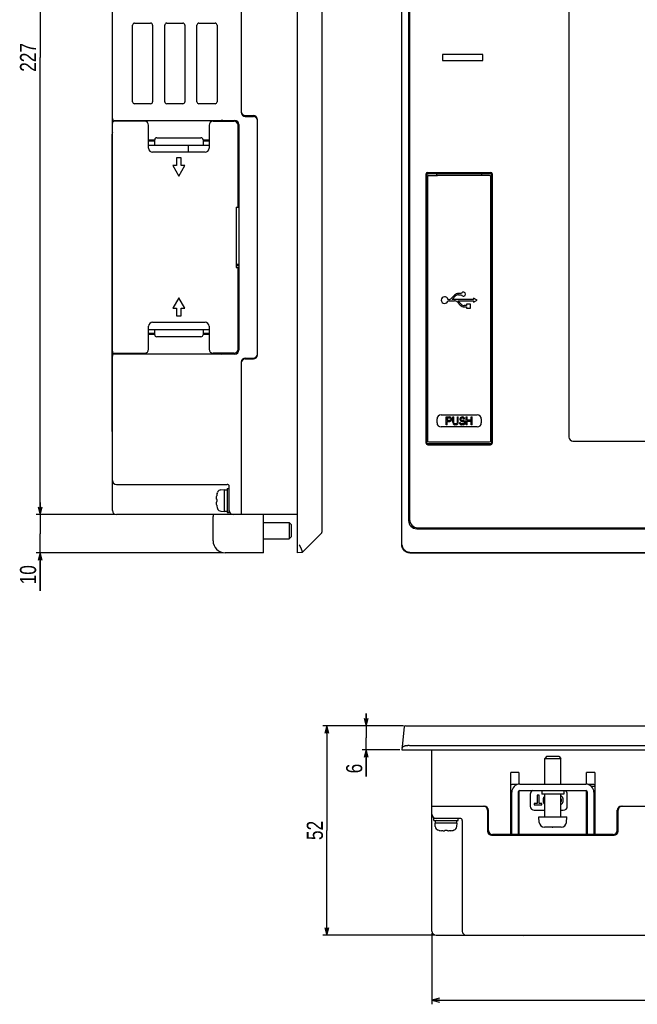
# Model space of a CAD drawing. Extents: x 8 to 833, y 0 to 484.
# Tile 1 of 22: x 13 to 166, y 0 to 244. Entities that reach past the tile are written whole.
import ezdxf
from ezdxf.enums import TextEntityAlignment as Align

# ---------------------------------------------------------------- set-up
doc = ezdxf.new("R2010")
doc.units = 0
doc.header["$LTSCALE"] = 46.255
doc.layers.get('0').update_dxf_attribs({"linetype": 'CONTINUOUS'})
doc.layers.add('AXIS', color=7, linetype='CONTINUOUS')
doc.layers.add('DIM', color=7, linetype='CONTINUOUS')
doc.styles.get("Standard").update_dxf_attribs({"font": 'txt', "width": 0.8})
doc.dimstyles.get("Standard").update_dxf_attribs({"dimtxt": 2.5, "dimasz": 2.5, "dimexe": 1.25, "dimexo": 0.625, "dimtad": 1, "dimcen": 2.5, "dimazin": 3, "dimtfac": 1, "dimtmove": 0, "dimatfit": 3})

# ---------------------------------------------------------------- blocks, each defined once
blk = doc.blocks.new('_OPEN')
at = {"color": 0, "linetype": 'BYBLOCK'}
for p, q in [((0, 0), (-1, 0.26)), ((-1, -0.26), (0, 0)), ((-1, 0), (0, 0))]:
    blk.add_line(p, q, dxfattribs=at)
blk = doc.blocks.new('*D3')
at = {"layer": 'DIM', "color": 2, "linetype": 'CONTINUOUS'}
for p, q in [((36.45, 348.57), (17, 348.57)), ((18, 348.57), (18, 235.07)), ((18, 121.57), (18, 235.07)), ((36.45, 121.57), (17, 121.57))]:
    blk.add_line(p, q, dxfattribs=at)
at = {"layer": 'DIM', "color": 2, "linetype": 'CONTINUOUS', "xscale": 1.9, "yscale": 1.9, "zscale": 1.9}
for p, rotation in [((18, 348.57), 90), ((18, 121.57), 270)]:
    blk.add_blockref('_OPEN', p, dxfattribs=dict(at, rotation=rotation))
at = {"layer": 'DIM', "color": 2, "linetype": 'CONTINUOUS', "width": 0.8}
blk.add_text('227', height=4, rotation=90, dxfattribs=at).set_placement((17, 235.07), align=Align.CENTER)
blk = doc.blocks.new('*D4')
at = {"layer": 'DIM', "color": 2, "linetype": 'CONTINUOUS'}
for p, q in [((18, 121.57), (18, 124.57)), ((18, 124.57), (18, 116.82)), ((36.45, 121.57), (17, 121.57)), ((18, 102.62), (18, 116.82)), ((63.45, 112.07), (17, 112.07)), ((18, 112.07), (18, 102.62))]:
    blk.add_line(p, q, dxfattribs=at)
at = {"layer": 'DIM', "color": 2, "linetype": 'CONTINUOUS', "xscale": 1.9, "yscale": 1.9, "zscale": 1.9}
for p, rotation in [((18, 121.57), 270), ((18, 112.07), 90)]:
    blk.add_blockref('_OPEN', p, dxfattribs=dict(at, rotation=rotation))
at = {"layer": 'DIM', "color": 2, "linetype": 'CONTINUOUS', "width": 0.8}
blk.add_text('10', height=4, rotation=90, dxfattribs=at).set_placement((17, 109.02), align=Align.RIGHT)
blk = doc.blocks.new('*D7')
at = {"layer": 'DIM', "color": 2, "linetype": 'CONTINUOUS'}
for p, q in [((98.98, 69.16), (98.98, 72.16)), ((98.98, 72.16), (98.98, 66.16)), ((108.2, 69.16), (97.98, 69.16)), ((98.98, 56.52), (98.98, 66.16)), ((107.3, 63.16), (97.98, 63.16)), ((98.98, 63.16), (98.98, 56.52))]:
    blk.add_line(p, q, dxfattribs=at)
at = {"layer": 'DIM', "color": 2, "linetype": 'CONTINUOUS', "xscale": 1.9, "yscale": 1.9, "zscale": 1.9}
for p, rotation in [((98.98, 69.16), 270), ((98.98, 63.16), 90)]:
    blk.add_blockref('_OPEN', p, dxfattribs=dict(at, rotation=rotation))
at = {"layer": 'DIM', "color": 2, "linetype": 'CONTINUOUS', "width": 0.8}
blk.add_text('6', height=4, rotation=90, dxfattribs=at).set_placement((97.98, 59.72), align=Align.RIGHT)
blk = doc.blocks.new('*D8')
at = {"layer": 'DIM', "color": 2, "linetype": 'CONTINUOUS'}
for p, q in [((108.2, 69.16), (88.22, 69.16)), ((89.22, 69.16), (89.22, 43.16)), ((89.22, 17.16), (89.22, 43.16)), ((115.8, 17.16), (88.22, 17.16))]:
    blk.add_line(p, q, dxfattribs=at)
at = {"layer": 'DIM', "color": 2, "linetype": 'CONTINUOUS', "xscale": 1.9, "yscale": 1.9, "zscale": 1.9}
for p, rotation in [((89.22, 69.16), 90), ((89.22, 17.16), 270)]:
    blk.add_blockref('_OPEN', p, dxfattribs=dict(at, rotation=rotation))
at = {"layer": 'DIM', "color": 2, "linetype": 'CONTINUOUS', "width": 0.8}
blk.add_text('52', height=4, rotation=90, dxfattribs=at).set_placement((88.22, 43.16), align=Align.CENTER)
blk = doc.blocks.new('*D9')
at = {"layer": 'DIM', "color": 2, "linetype": 'CONTINUOUS'}
for p, q in [((115.3, 17.66), (115.3, 2)), ((416.3, 17.66), (416.3, 2)), ((115.3, 2), (115.3, 0)), ((115.3, 1), (265.8, 1)), ((416.3, 1), (265.8, 1)), ((416.3, 2), (416.3, 0))]:
    blk.add_line(p, q, dxfattribs=at)
at = {"layer": 'DIM', "color": 2, "linetype": 'CONTINUOUS', "xscale": 1.9, "yscale": 1.9, "zscale": 1.9, "rotation": 180}
blk.add_blockref('_OPEN', (115.3, 1), dxfattribs=at)
at = {"layer": 'DIM', "color": 2, "linetype": 'CONTINUOUS', "xscale": 1.9, "yscale": 1.9, "zscale": 1.9}
blk.add_blockref('_OPEN', (416.3, 1), dxfattribs=at)
at = {"layer": 'DIM', "color": 2, "linetype": 'CONTINUOUS', "width": 0.8}
blk.add_text('301', height=4, dxfattribs=at).set_placement((265.8, 2), align=Align.CENTER)

msp = doc.modelspace()

# ---------------------------------------------------------------- linework, layer by layer
at = {"color": 7, "linetype": 'CONTINUOUS'}
for p, q in [((81.948, 112.071), (81.948, 358.071)), ((107.801, 114.061), (107.801, 356.082)), ((87.948, 352.947), (87.948, 117.196)), ((109.501, 350.071), (109.501, 120.071)), ((109.751, 349.821), (109.751, 120.321)), ((35.948, 122.571), (35.948, 347.571)), ((67.948, 348.571), (67.948, 221.421)), ((40.948, 224.071), (40.948, 243.071)), ((41.448, 243.571), (45.448, 243.571)), ((45.948, 243.071), (45.948, 224.071)), ((48.948, 224.071), (48.948, 243.071)), ((49.448, 243.571), (53.448, 243.571)), ((53.948, 243.071), (53.948, 224.071)), ((56.948, 224.071), (56.948, 243.071)), ((57.448, 243.571), (61.448, 243.571)), ((61.948, 243.071), (61.948, 224.071)), ((45.448, 223.571), (41.448, 223.571)), ((53.448, 223.571), (49.448, 223.571)), ((61.448, 223.571), (57.448, 223.571)), ((68.948, 220.621), (70.948, 220.621)), ((68.948, 220.421), (70.948, 220.421)), ((70.448, 220.621), (70.448, 220.421)), ((36.448, 219.421), (66.348, 219.421)), ((43.948, 219.221), (36.448, 219.221)), ((38.148, 219.421), (38.148, 219.221)), ((44.948, 212.521), (44.948, 218.221)), ((59.948, 218.221), (59.948, 212.521)), ((60.948, 219.221), (66.148, 219.221)), ((67.148, 197.921), (67.148, 218.221)), ((67.348, 218.421), (67.348, 162.421)), ((71.948, 161.221), (71.948, 219.621)), ((35.898, 142.171), (35.898, 215.971)), ((46.948, 215.121), (57.948, 215.121)), ((46.448, 214.521), (44.948, 214.521)), ((44.948, 214.321), (46.448, 214.321)), ((44.948, 213.321), (59.948, 213.321)), ((46.448, 213.321), (46.448, 214.621)), ((54.848, 211.521), (54.848, 213.321)), ((58.448, 214.621), (58.448, 213.321)), ((59.948, 214.521), (58.448, 214.521)), ((58.448, 214.321), (59.948, 214.321)), ((58.948, 211.521), (45.948, 211.521)), ((50.948, 208.219), (52.448, 205.621)), ((51.847, 208.219), (50.948, 208.219)), ((51.847, 210.121), (51.847, 208.219)), ((53.048, 210.121), (51.847, 210.121)), ((52.448, 205.621), (53.948, 208.219)), ((53.048, 208.219), (53.048, 210.121)), ((53.948, 208.219), (53.048, 208.219)), ((113.801, 206.071), (113.801, 139.371)), ((114.001, 139.421), (114.001, 205.921)), ((114.201, 205.421), (114.201, 139.921)), ((114.251, 206.521), (129.851, 206.521)), ((114.301, 206.221), (129.801, 206.221)), ((114.501, 205.721), (116.701, 205.721)), ((116.401, 206.221), (116.401, 205.721)), ((129.601, 205.721), (127.401, 205.721)), ((127.701, 205.721), (127.701, 206.221)), ((129.901, 139.921), (129.901, 205.421)), ((130.101, 205.921), (130.101, 139.421)), ((130.301, 139.371), (130.301, 206.071)), ((67.148, 202.621), (67.348, 202.621)), ((67.148, 202.121), (67.348, 202.121)), ((67.348, 199.421), (67.148, 199.421)), ((67.148, 199.121), (67.348, 199.121)), ((66.648, 197.921), (66.648, 182.921)), ((66.648, 197.921), (67.148, 197.921)), ((66.648, 183.421), (67.348, 183.421)), ((66.948, 183.721), (67.348, 183.721)), ((66.648, 182.921), (67.148, 182.921)), ((67.148, 162.621), (67.148, 182.921)), ((67.148, 182.421), (67.348, 182.421)), ((67.148, 180.721), (67.348, 180.721)), ((67.148, 180.221), (67.348, 180.221)), ((120.906, 176.071), (120.176, 175.299)), ((122.647, 176.486), (121.872, 176.486)), ((121.872, 176.156), (122.647, 176.156)), ((52.449, 175.421), (50.948, 172.823)), ((53.948, 172.823), (52.449, 175.421)), ((119.449, 174.986), (119.274, 174.986)), ((119.274, 174.656), (120.869, 174.656)), ((120.334, 174.986), (121.146, 175.844)), ((121.596, 174.344), (122.326, 173.572)), ((122.566, 173.799), (121.754, 174.656)), ((50.948, 172.823), (51.849, 172.823)), ((51.849, 172.823), (51.849, 170.921)), ((53.049, 170.921), (53.049, 172.823)), ((53.049, 172.823), (53.948, 172.823)), ((123.871, 173.486), (123.292, 173.486)), ((123.292, 173.156), (123.871, 173.156)), ((45.948, 169.321), (58.948, 169.321)), ((51.849, 170.921), (53.049, 170.921)), ((44.948, 162.621), (44.948, 168.321)), ((44.948, 167.521), (59.948, 167.521)), ((46.448, 166.521), (44.948, 166.521)), ((44.948, 166.321), (46.448, 166.321)), ((46.448, 166.221), (46.448, 167.521)), ((58.448, 167.521), (58.448, 166.221)), ((59.948, 166.521), (58.448, 166.521)), ((58.448, 166.321), (59.948, 166.321)), ((59.948, 168.321), (59.948, 162.621)), ((57.948, 165.721), (46.948, 165.721)), ((36.448, 161.621), (43.948, 161.621)), ((66.348, 161.421), (36.448, 161.421)), ((38.148, 161.621), (38.148, 161.421)), ((66.148, 161.621), (60.948, 161.621)), ((67.948, 159.421), (67.948, 121.571)), ((68.948, 160.421), (70.948, 160.421)), ((68.948, 160.221), (70.948, 160.221)), ((70.448, 160.421), (70.448, 160.221)), ((114.001, 149.971), (114.201, 149.971)), ((129.901, 149.971), (130.101, 149.971)), ((116.551, 144.321), (116.551, 145.321)), ((117.551, 146.321), (126.551, 146.321)), ((118.82, 143.821), (118.82, 145.821)), ((118.82, 145.821), (119.711, 145.821)), ((119.043, 145.609), (119.043, 144.97)), ((119.043, 145.609), (119.748, 145.609)), ((119.748, 144.97), (119.043, 144.97)), ((119.043, 143.821), (119.043, 144.715)), ((119.043, 144.715), (119.711, 144.715)), ((119.897, 145.779), (119.711, 145.821)), ((119.711, 144.715), (119.897, 144.758)), ((119.748, 145.609), (119.86, 145.566)), ((119.86, 145.013), (119.748, 144.97)), ((119.86, 145.566), (119.934, 145.481)), ((119.934, 145.098), (119.86, 145.013)), ((120.045, 145.651), (119.897, 145.779)), ((119.897, 144.758), (120.045, 144.885)), ((119.934, 145.481), (119.971, 145.353)), ((119.971, 145.226), (119.934, 145.098)), ((119.971, 145.353), (119.971, 145.226)), ((120.045, 145.651), (120.157, 145.481)), ((120.045, 144.885), (120.157, 145.056)), ((120.194, 145.353), (120.157, 145.481)), ((120.157, 145.056), (120.194, 145.183)), ((120.194, 145.183), (120.194, 145.353)), ((120.491, 144.502), (120.491, 145.821)), ((120.491, 145.821), (120.714, 145.821)), ((120.491, 144.502), (120.528, 144.29)), ((120.528, 144.29), (120.602, 144.119)), ((120.714, 144.502), (120.714, 145.821)), ((120.751, 144.332), (120.714, 144.502)), ((120.825, 144.204), (120.751, 144.332)), ((121.568, 144.332), (121.494, 144.204)), ((121.605, 144.502), (121.568, 144.332)), ((121.605, 144.502), (121.605, 145.821)), ((121.605, 145.821), (121.828, 145.821)), ((121.716, 144.119), (121.791, 144.29)), ((121.791, 144.29), (121.828, 144.502)), ((121.828, 144.502), (121.828, 145.821)), ((122.125, 144.375), (122.162, 144.204)), ((122.348, 144.375), (122.125, 144.375)), ((122.274, 145.524), (122.236, 145.353)), ((122.236, 145.353), (122.236, 145.183)), ((122.236, 145.183), (122.274, 145.013)), ((122.422, 145.694), (122.274, 145.524)), ((122.274, 145.013), (122.422, 144.843)), ((122.385, 144.247), (122.348, 144.375)), ((122.496, 144.119), (122.385, 144.247)), ((122.422, 145.694), (122.571, 145.779)), ((122.422, 144.843), (122.571, 144.758)), ((122.459, 145.311), (122.496, 145.438)), ((122.459, 145.226), (122.459, 145.311)), ((122.496, 145.098), (122.459, 145.226)), ((122.496, 145.438), (122.608, 145.524)), ((122.608, 145.013), (122.496, 145.098)), ((122.571, 145.779), (122.719, 145.821)), ((122.571, 144.758), (122.719, 144.715)), ((122.608, 145.524), (122.719, 145.566)), ((122.719, 144.97), (122.608, 145.013)), ((122.719, 145.821), (122.905, 145.821)), ((122.719, 145.566), (122.942, 145.566)), ((122.942, 144.97), (122.719, 144.97)), ((122.719, 144.715), (122.942, 144.715)), ((123.09, 145.779), (122.905, 145.821)), ((122.942, 145.566), (123.053, 145.524)), ((123.128, 144.928), (122.942, 144.97)), ((122.942, 144.715), (123.09, 144.673)), ((123.053, 145.524), (123.128, 145.438)), ((123.239, 145.651), (123.09, 145.779)), ((123.09, 144.673), (123.202, 144.587)), ((123.128, 145.438), (123.165, 145.353)), ((123.276, 144.843), (123.128, 144.928)), ((123.165, 145.353), (123.388, 145.353)), ((123.202, 144.587), (123.276, 144.46)), ((123.276, 144.332), (123.202, 144.204)), ((123.35, 145.481), (123.239, 145.651)), ((123.425, 144.673), (123.276, 144.843)), ((123.276, 144.46), (123.276, 144.332)), ((123.388, 145.353), (123.35, 145.481)), ((123.499, 144.502), (123.425, 144.673)), ((123.425, 144.119), (123.499, 144.29)), ((123.499, 144.29), (123.499, 144.502)), ((123.796, 143.821), (123.796, 145.821)), ((123.796, 145.821), (124.019, 145.821)), ((124.019, 145.013), (124.019, 145.821)), ((125.059, 145.013), (124.019, 145.013)), ((124.019, 143.821), (124.019, 144.758)), ((124.019, 144.758), (125.059, 144.758)), ((125.059, 145.013), (125.059, 145.821)), ((125.059, 145.821), (125.281, 145.821)), ((125.059, 143.821), (125.059, 144.758)), ((125.281, 143.821), (125.281, 145.821)), ((127.551, 145.321), (127.551, 144.321)), ((126.551, 143.321), (117.551, 143.321)), ((119.043, 143.821), (118.82, 143.821)), ((120.751, 143.949), (120.602, 144.119)), ((120.751, 143.949), (120.9, 143.864)), ((120.937, 144.119), (120.825, 144.204)), ((120.9, 143.864), (121.085, 143.821)), ((121.085, 144.077), (120.937, 144.119)), ((121.234, 144.077), (121.085, 144.077)), ((121.234, 143.821), (121.085, 143.821)), ((121.382, 144.119), (121.234, 144.077)), ((121.419, 143.864), (121.234, 143.821)), ((121.494, 144.204), (121.382, 144.119)), ((121.419, 143.864), (121.568, 143.949)), ((121.568, 143.949), (121.716, 144.119)), ((122.274, 143.992), (122.162, 144.204)), ((122.274, 143.992), (122.459, 143.864)), ((122.459, 143.864), (122.645, 143.821)), ((122.645, 144.077), (122.496, 144.119)), ((122.942, 144.077), (122.645, 144.077)), ((122.942, 143.821), (122.645, 143.821)), ((123.09, 144.119), (122.942, 144.077)), ((123.128, 143.864), (122.942, 143.821)), ((123.202, 144.204), (123.09, 144.119)), ((123.128, 143.864), (123.276, 143.949)), ((123.276, 143.949), (123.425, 144.119)), ((124.019, 143.821), (123.796, 143.821)), ((125.281, 143.821), (125.059, 143.821)), ((114.501, 139.621), (129.601, 139.621)), ((114.251, 138.921), (129.851, 138.921)), ((129.801, 139.121), (114.301, 139.121)), ((36.948, 129.071), (64.448, 129.071)), ((62.901, 127.747), (63.748, 127.821)), ((63.748, 122.322), (63.748, 127.821)), ((63.748, 127.721), (63.982, 127.718)), ((63.748, 127.69), (63.98, 127.708)), ((63.98, 127.708), (64.214, 127.718)), ((63.982, 127.718), (64.098, 127.713)), ((64.214, 127.718), (64.448, 127.721)), ((64.448, 128.071), (64.448, 122.072)), ((64.448, 128.071), (64.948, 128.071)), ((64.948, 122.072), (64.948, 128.571)), ((61.801, 125.676), (61.807, 125.812)), ((61.807, 125.598), (61.801, 125.676)), ((61.807, 125.812), (61.818, 125.951)), ((61.818, 125.518), (61.807, 125.598)), ((61.812, 124.581), (61.829, 124.689)), ((61.818, 125.951), (61.833, 126.093)), ((61.833, 125.435), (61.818, 125.518)), ((61.829, 124.689), (61.852, 124.791)), ((61.833, 126.093), (61.852, 126.239)), ((61.852, 125.351), (61.833, 125.435)), ((61.97, 125.351), (61.852, 125.351)), ((61.852, 124.791), (61.97, 124.791)), ((61.97, 126.821), (62.028, 127.031)), ((61.97, 126.799), (61.97, 126.821)), ((61.97, 124.791), (61.97, 125.351)), ((61.801, 124.467), (61.812, 124.581)), ((61.81, 124.293), (61.801, 124.467)), ((61.827, 124.105), (61.81, 124.293)), ((61.852, 123.904), (61.827, 124.105)), ((61.97, 123.321), (61.97, 123.344)), ((61.97, 123.321), (62.028, 123.112)), ((62.901, 122.396), (63.748, 122.321)), ((63.748, 122.421), (64.448, 122.421)), ((81.948, 121.571), (36.948, 121.571)), ((60.948, 115.071), (60.948, 121.071)), ((64.448, 122.071), (64.948, 122.071)), ((73.448, 112.071), (73.448, 121.571)), ((73.448, 119.571), (79.848, 119.571)), ((80.348, 119.071), (79.848, 119.571)), ((79.848, 119.571), (79.848, 115.571)), ((80.348, 119.071), (80.348, 116.071)), ((111.501, 118.071), (420.101, 118.071)), ((111.751, 118.321), (419.851, 118.321)), ((73.448, 115.571), (79.848, 115.571)), ((80.348, 116.071), (79.848, 115.571)), ((87.86, 116.984), (83.066, 112.189)), ((82.361, 114.104), (82.403, 114.015)), ((82.403, 114.015), (82.445, 113.925)), ((82.445, 113.925), (82.486, 113.836)), ((82.486, 113.836), (82.526, 113.748)), ((82.526, 113.748), (82.565, 113.66)), ((82.565, 113.66), (82.604, 113.573)), ((82.604, 113.573), (82.642, 113.486)), ((82.642, 113.486), (82.679, 113.401)), ((82.679, 113.401), (82.714, 113.318)), ((82.714, 113.318), (82.749, 113.236)), ((82.749, 113.236), (82.782, 113.155)), ((82.782, 113.155), (82.814, 113.077)), ((82.814, 113.077), (82.844, 113.001)), ((82.844, 113.001), (82.873, 112.927)), ((82.873, 112.927), (82.9, 112.856)), ((82.9, 112.856), (82.926, 112.787)), ((82.926, 112.787), (82.95, 112.722)), ((82.95, 112.722), (82.972, 112.659)), ((82.972, 112.659), (82.992, 112.6)), ((82.992, 112.6), (83.011, 112.544)), ((83.011, 112.544), (83.027, 112.491)), ((83.027, 112.491), (83.041, 112.442)), ((83.041, 112.442), (83.053, 112.398)), ((107.805, 113.935), (107.801, 114.061)), ((107.816, 113.81), (107.805, 113.935)), ((107.836, 113.686), (107.816, 113.81)), ((107.863, 113.563), (107.836, 113.686)), ((107.844, 114.104), (107.851, 114.015)), ((107.851, 114.015), (107.862, 113.925)), ((107.862, 113.925), (107.877, 113.836)), ((107.898, 113.443), (107.863, 113.563)), ((107.877, 113.836), (107.896, 113.748)), ((107.896, 113.748), (107.92, 113.66)), ((107.941, 113.325), (107.898, 113.443)), ((107.92, 113.66), (107.949, 113.573)), ((107.99, 113.211), (107.941, 113.325)), ((107.949, 113.573), (107.981, 113.486)), ((107.981, 113.486), (108.018, 113.401)), ((108.047, 113.1), (107.99, 113.211)), ((108.018, 113.401), (108.058, 113.318)), ((108.11, 112.992), (108.047, 113.1)), ((108.058, 113.318), (108.103, 113.236)), ((108.103, 113.236), (108.152, 113.155)), ((108.18, 112.889), (108.11, 112.992)), ((108.152, 113.155), (108.205, 113.077)), ((108.256, 112.791), (108.18, 112.889)), ((108.205, 113.077), (108.262, 113.001)), ((108.339, 112.697), (108.256, 112.791)), ((108.262, 113.001), (108.322, 112.927)), ((108.322, 112.927), (108.386, 112.856)), ((108.427, 112.609), (108.339, 112.697)), ((108.386, 112.856), (108.454, 112.787)), ((108.52, 112.527), (108.427, 112.609)), ((108.454, 112.787), (108.525, 112.722)), ((108.618, 112.451), (108.52, 112.527)), ((108.525, 112.722), (108.599, 112.659)), ((108.599, 112.659), (108.676, 112.6)), ((108.721, 112.381), (108.618, 112.451)), ((108.676, 112.6), (108.757, 112.544)), ((108.757, 112.544), (108.84, 112.491)), ((108.84, 112.491), (108.925, 112.442)), ((108.925, 112.442), (109.014, 112.398)), ((73.448, 112.071), (63.948, 112.071)), ((83.066, 112.189), (81.948, 112.071)), ((83.053, 112.398), (83.063, 112.357)), ((83.063, 112.357), (83.071, 112.32)), ((83.076, 112.203), (83.07, 112.193)), ((83.071, 112.32), (83.077, 112.288)), ((83.08, 112.217), (83.076, 112.203)), ((83.077, 112.288), (83.08, 112.26)), ((83.08, 112.26), (83.081, 112.236)), ((83.081, 112.236), (83.08, 112.217)), ((108.829, 112.317), (108.721, 112.381)), ((108.94, 112.261), (108.829, 112.317)), ((109.055, 112.211), (108.94, 112.261)), ((109.014, 112.398), (109.104, 112.357)), ((109.172, 112.169), (109.055, 112.211)), ((109.104, 112.357), (109.196, 112.32)), ((109.292, 112.134), (109.172, 112.169)), ((109.196, 112.32), (109.29, 112.288)), ((109.29, 112.288), (109.386, 112.26)), ((109.415, 112.107), (109.292, 112.134)), ((109.386, 112.26), (109.483, 112.236)), ((109.539, 112.087), (109.415, 112.107)), ((109.483, 112.236), (109.582, 112.217)), ((109.664, 112.075), (109.539, 112.087)), ((109.582, 112.217), (109.681, 112.203)), ((109.79, 112.071), (109.664, 112.075)), ((109.681, 112.203), (109.781, 112.193)), ((109.781, 112.193), (109.823, 112.191)), ((109.79, 112.071), (421.812, 112.071)), ((109.823, 112.191), (109.865, 112.189)), ((109.865, 112.189), (109.907, 112.189)), ((109.907, 112.189), (421.694, 112.189)), ((108.403, 68.893), (107.801, 63.162)), ((108.701, 69.162), (422.9, 69.162)), ((107.844, 63.575), (107.851, 63.617)), ((107.851, 63.617), (107.862, 63.658)), ((107.862, 63.658), (107.877, 63.699)), ((107.877, 63.699), (107.896, 63.739)), ((107.896, 63.739), (107.92, 63.779)), ((107.92, 63.779), (107.949, 63.817)), ((107.949, 63.817), (107.981, 63.855)), ((107.981, 63.855), (108.018, 63.892)), ((108.018, 63.892), (108.058, 63.928)), ((108.058, 63.928), (108.103, 63.962)), ((108.103, 63.962), (108.152, 63.995)), ((108.152, 63.995), (108.205, 64.027)), ((108.205, 64.027), (108.262, 64.058)), ((108.262, 64.058), (108.322, 64.086)), ((108.322, 64.086), (108.386, 64.114)), ((108.386, 64.114), (108.454, 64.139)), ((108.454, 64.139), (108.525, 64.163)), ((108.525, 64.163), (108.599, 64.185)), ((108.599, 64.185), (108.676, 64.206)), ((108.676, 64.206), (108.757, 64.224)), ((108.757, 64.224), (108.84, 64.24)), ((108.84, 64.24), (108.925, 64.254)), ((108.925, 64.254), (109.014, 64.267)), ((109.014, 64.267), (109.104, 64.277)), ((109.104, 64.277), (109.196, 64.284)), ((109.196, 64.284), (109.29, 64.29)), ((109.29, 64.29), (109.386, 64.293)), ((109.386, 64.293), (109.483, 64.294)), ((109.483, 64.294), (109.582, 64.293)), ((109.582, 64.293), (109.681, 64.289)), ((109.681, 64.289), (109.823, 64.281)), ((109.823, 64.281), (109.865, 64.28)), ((109.865, 64.28), (109.907, 64.279)), ((109.907, 64.279), (421.694, 64.279)), ((107.801, 63.162), (423.801, 63.162)), ((115.301, 18.162), (115.301, 63.162)), ((143.801, 61.562), (143.301, 61.062)), ((143.801, 61.562), (146.801, 61.562)), ((146.801, 61.562), (147.301, 61.062)), ((143.301, 54.662), (143.301, 61.062)), ((143.301, 61.062), (147.301, 61.062)), ((147.301, 54.662), (147.301, 61.062)), ((134.901, 42.162), (134.901, 57.562)), ((136.901, 57.562), (134.901, 57.562)), ((136.901, 57.562), (136.901, 54.642)), ((153.701, 54.642), (153.701, 57.562)), ((155.701, 57.562), (153.701, 57.562)), ((155.701, 57.562), (155.701, 42.162)), ((136.508, 54.562), (135.101, 54.562)), ((137.101, 54.662), (153.501, 54.662)), ((155.501, 54.562), (154.094, 54.562)), ((154.81, 54.162), (155.701, 54.162)), ((135.101, 52.162), (134.901, 52.162)), ((134.901, 51.662), (135.101, 51.662)), ((135.101, 42.162), (135.101, 52.662)), ((136.701, 52.662), (136.701, 42.162)), ((136.88, 52.162), (136.701, 52.162)), ((136.901, 51.662), (136.701, 51.662)), ((136.88, 51.662), (136.88, 52.162)), ((136.901, 53.008), (136.901, 42.162)), ((137.101, 53.062), (153.501, 53.062)), ((139.706, 52.162), (139.706, 49.162)), ((141.404, 51.912), (141.404, 49.876)), ((141.889, 51.912), (141.404, 51.912)), ((141.889, 49.876), (141.889, 51.912)), ((142.601, 53.062), (142.601, 52.162)), ((148.001, 52.162), (142.601, 52.162)), ((143.032, 51.35), (142.995, 51.273)), ((143.074, 51.42), (143.032, 51.35)), ((143.119, 51.486), (143.074, 51.42)), ((143.168, 51.546), (143.119, 51.486)), ((143.221, 51.602), (143.168, 51.546)), ((143.277, 51.653), (143.221, 51.602)), ((143.301, 51.672), (143.277, 51.653)), ((143.301, 46.562), (143.301, 52.162)), ((147.301, 46.562), (147.301, 52.162)), ((147.322, 51.753), (147.301, 51.763)), ((147.395, 51.712), (147.322, 51.753)), ((147.462, 51.668), (147.395, 51.712)), ((147.523, 51.62), (147.462, 51.668)), ((147.579, 51.57), (147.523, 51.62)), ((147.631, 51.515), (147.579, 51.57)), ((147.678, 51.457), (147.631, 51.515)), ((147.721, 51.396), (147.678, 51.457)), ((147.76, 51.329), (147.721, 51.396)), ((148.001, 53.062), (148.001, 52.162)), ((148.906, 49.162), (148.906, 52.162)), ((153.701, 42.162), (153.701, 53.008)), ((153.701, 51.762), (153.901, 51.762)), ((153.901, 42.162), (153.901, 52.662)), ((155.501, 52.662), (155.501, 42.162)), ((155.501, 51.762), (155.701, 51.762)), ((115.301, 49.162), (128.301, 49.162)), ((134.901, 50.462), (135.101, 50.462)), ((134.901, 49.462), (135.101, 49.462)), ((136.701, 50.462), (136.901, 50.462)), ((136.901, 49.462), (136.701, 49.462)), ((136.88, 49.175), (136.88, 49.462)), ((140.711, 49.876), (140.711, 49.495)), ((141.404, 49.876), (140.711, 49.876)), ((140.711, 49.495), (142.581, 49.495)), ((142.581, 49.876), (141.889, 49.876)), ((142.581, 49.495), (142.581, 49.876)), ((142.878, 50.794), (142.873, 50.676)), ((142.873, 50.676), (142.875, 50.558)), ((142.875, 50.558), (142.885, 50.447)), ((142.89, 50.904), (142.878, 50.794)), ((142.885, 50.447), (142.901, 50.343)), ((142.908, 51.006), (142.89, 50.904)), ((142.901, 50.343), (142.923, 50.247)), ((142.932, 51.102), (142.908, 51.006)), ((142.923, 50.247), (142.949, 50.157)), ((142.961, 51.191), (142.932, 51.102)), ((142.949, 50.157), (142.981, 50.073)), ((142.995, 51.273), (142.961, 51.191)), ((142.981, 50.073), (143.017, 49.996)), ((143.017, 49.996), (143.057, 49.924)), ((143.057, 49.924), (143.101, 49.858)), ((143.101, 49.858), (143.148, 49.796)), ((143.148, 49.796), (143.199, 49.739)), ((143.199, 49.739), (143.254, 49.687)), ((143.254, 49.687), (143.301, 49.648)), ((147.301, 51.102), (147.308, 51.088)), ((147.32, 50.277), (147.301, 50.237)), ((147.301, 49.572), (147.367, 49.609)), ((147.308, 51.088), (147.334, 51.025)), ((147.344, 50.341), (147.32, 50.277)), ((147.334, 51.025), (147.356, 50.958)), ((147.364, 50.41), (147.344, 50.341)), ((147.356, 50.958), (147.374, 50.886)), ((147.38, 50.483), (147.364, 50.41)), ((147.367, 49.609), (147.435, 49.655)), ((147.374, 50.886), (147.386, 50.81)), ((147.39, 50.561), (147.38, 50.483)), ((147.386, 50.81), (147.394, 50.728)), ((147.395, 50.644), (147.39, 50.561)), ((147.394, 50.728), (147.395, 50.644)), ((147.435, 49.655), (147.497, 49.704)), ((147.497, 49.704), (147.555, 49.757)), ((147.555, 49.757), (147.609, 49.814)), ((147.609, 49.814), (147.658, 49.875)), ((147.658, 49.875), (147.704, 49.94)), ((147.704, 49.94), (147.745, 50.011)), ((147.745, 50.011), (147.782, 50.087)), ((147.794, 51.258), (147.76, 51.329)), ((147.782, 50.087), (147.815, 50.168)), ((147.825, 51.182), (147.794, 51.258)), ((147.815, 50.168), (147.843, 50.256)), ((147.851, 51.1), (147.825, 51.182)), ((147.843, 50.256), (147.866, 50.352)), ((147.872, 51.01), (147.851, 51.1)), ((147.866, 50.352), (147.884, 50.456)), ((147.888, 50.913), (147.872, 51.01)), ((147.884, 50.456), (147.896, 50.569)), ((147.898, 50.808), (147.888, 50.913)), ((147.896, 50.569), (147.901, 50.691)), ((147.901, 50.691), (147.898, 50.808)), ((153.701, 50.762), (153.901, 50.762)), ((153.901, 49.462), (153.701, 49.462)), ((155.501, 50.762), (155.701, 50.762)), ((155.701, 49.462), (155.501, 49.462)), ((162.301, 49.162), (170.001, 49.162)), ((129.101, 48.162), (129.101, 42.962)), ((129.301, 43.162), (129.301, 48.162)), ((140.706, 48.162), (143.301, 48.162)), ((141.924, 45.148), (141.801, 46.562)), ((141.801, 46.562), (148.801, 46.562)), ((147.301, 48.162), (147.906, 48.162)), ((148.677, 45.148), (148.801, 46.562)), ((161.301, 43.162), (161.301, 48.162)), ((161.501, 42.962), (161.501, 48.162)), ((115.801, 45.662), (115.801, 46.162)), ((122.301, 46.162), (115.801, 46.162)), ((115.801, 45.662), (121.801, 45.662)), ((116.125, 44.114), (116.051, 44.962)), ((121.551, 44.962), (116.051, 44.962)), ((116.151, 44.962), (116.151, 45.662)), ((121.451, 44.962), (121.451, 45.662)), ((121.477, 44.114), (121.551, 44.962)), ((121.801, 45.662), (121.801, 46.162)), ((122.801, 45.662), (122.801, 18.162)), ((117.051, 43.184), (116.841, 43.241)), ((117.073, 43.184), (117.051, 43.184)), ((117.81, 43.043), (117.633, 43.065)), ((117.998, 43.025), (117.81, 43.043)), ((118.196, 43.014), (117.998, 43.025)), ((118.296, 43.023), (118.196, 43.014)), ((118.405, 43.04), (118.296, 43.023)), ((118.521, 43.065), (118.405, 43.04)), ((118.521, 43.184), (118.521, 43.065)), ((119.081, 43.184), (118.521, 43.184)), ((119.081, 43.065), (119.081, 43.184)), ((119.189, 43.041), (119.081, 43.065)), ((119.297, 43.024), (119.189, 43.041)), ((119.406, 43.014), (119.297, 43.024)), ((119.586, 43.024), (119.406, 43.014)), ((119.774, 43.041), (119.586, 43.024)), ((119.968, 43.065), (119.774, 43.041)), ((120.551, 43.184), (120.528, 43.184)), ((120.76, 43.241), (120.551, 43.184)), ((130.101, 41.962), (160.501, 41.962)), ((160.301, 42.162), (130.301, 42.162)), ((143.201, 43.964), (143.201, 43.961)), ((143.227, 43.963), (143.201, 43.964)), ((143.254, 43.962), (143.227, 43.963)), ((143.28, 43.962), (143.254, 43.962)), ((144.801, 43.962), (143.28, 43.962)), ((144.801, 43.964), (144.801, 43.962)), ((145.134, 43.962), (144.801, 43.964)), ((145.134, 43.962), (145.301, 43.962)), ((145.468, 43.962), (145.134, 43.962)), ((145.801, 43.964), (145.468, 43.962)), ((145.801, 43.962), (145.801, 43.964)), ((147.321, 43.962), (145.801, 43.962)), ((147.348, 43.962), (147.321, 43.962)), ((147.374, 43.963), (147.348, 43.962)), ((147.401, 43.964), (147.374, 43.963)), ((116.301, 17.162), (415.301, 17.162)), ((164.801, 17.112), (137.901, 17.112))]:
    msp.add_line(p, q, dxfattribs=at)
for centre, radius, start, end in [((41.448, 243.071), 0.5, 90, 180), ((45.448, 243.071), 0.5, 0, 90), ((49.448, 243.071), 0.5, 90, 180), ((53.448, 243.071), 0.5, 0, 90), ((57.448, 243.071), 0.5, 90, 180), ((61.448, 243.071), 0.5, 0, 90), ((41.448, 224.071), 0.5, 180, 270), ((45.448, 224.071), 0.5, 270, 360), ((49.448, 224.071), 0.5, 180, 270), ((53.448, 224.071), 0.5, 270, 360), ((57.448, 224.071), 0.5, 180, 270), ((61.448, 224.071), 0.5, 270, 360), ((68.948, 221.621), 1, 180, 270), ((68.948, 221.421), 1, 180, 270), ((70.948, 219.621), 1, 0, 90), ((70.948, 219.421), 1, 0, 90), ((36.448, 219.921), 0.5, 180, 270), ((36.448, 218.721), 0.5, 90, 180), ((43.948, 218.221), 1, 0, 90), ((60.948, 218.221), 1, 90, 180), ((62.948, 218.421), 1, 53.14928, 90), ((66.148, 218.221), 1, 0, 90), ((66.348, 218.421), 1, 0, 90), ((38.798, 215.971), 2.9, 169.52017, 180), ((46.948, 214.621), 0.5, 90, 180), ((57.948, 214.621), 0.5, 0, 90), ((45.948, 212.521), 1, 180, 270), ((58.948, 212.521), 1, 270, 360), ((114.251, 206.071), 0.45, 90, 180), ((114.301, 205.921), 0.3, 90, 180), ((114.501, 205.421), 0.3, 90, 180), ((129.601, 205.421), 0.3, 0, 90), ((129.801, 205.921), 0.3, 0, 90), ((129.851, 206.071), 0.45, 0, 90), ((66.948, 184.721), 1, 252.53413, 270), ((121.872, 175.156), 1.33, 90, 136.56935), ((121.872, 175.156), 1, 90, 136.56935), ((119.449, 175.986), 1, 270, 316.56935), ((120.869, 173.656), 1, 43.43065, 90), ((123.292, 174.486), 1.33, 223.43065, 270), ((123.292, 174.486), 1, 223.43065, 270), ((45.948, 168.321), 1, 90, 180), ((58.948, 168.321), 1, 0, 90), ((46.948, 166.221), 0.5, 180, 270), ((57.948, 166.221), 0.5, 270, 360), ((36.448, 162.121), 0.5, 180, 270), ((36.448, 160.921), 0.5, 90, 180), ((43.948, 162.621), 1, 270, 360), ((60.948, 162.621), 1, 180, 270), ((62.948, 162.421), 1, 270, 306.85082), ((66.148, 162.621), 1, 270, 360), ((66.348, 162.421), 1, 270, 360), ((70.948, 161.421), 1, 270, 360), ((68.948, 159.421), 1, 90, 180), ((68.948, 159.221), 1, 90, 180), ((70.948, 161.221), 1, 270, 360), ((117.551, 145.321), 1, 90, 180), ((117.551, 144.321), 1, 180, 270), ((126.551, 145.321), 1, 0, 90), ((126.551, 144.321), 1, 270, 360), ((36.398, 142.171), 0.5, 180, 205.59566), ((114.251, 139.371), 0.45, 180, 270), ((114.301, 139.421), 0.3, 180, 270), ((114.501, 139.921), 0.3, 180, 270), ((129.601, 139.921), 0.3, 270, 360), ((129.801, 139.421), 0.3, 270, 360), ((129.851, 139.371), 0.45, 270, 360), ((36.948, 130.071), 1, 180, 270), ((62.988, 126.751), 1, 95, 163.74297), ((64.448, 128.571), 0.5, 359.99998, 90.00002), ((68.748, 125.071), 6.994, 165.70131, 170.39163), ((36.948, 122.571), 1, 180, 270), ((68.748, 125.071), 6.994, 189.60837, 194.29869), ((62.988, 123.392), 1, 196.25703, 265), ((65.948, 122.571), 1, 180, 270), ((61.948, 121.071), 1, 149.80878, 180), ((111.501, 120.071), 2, 180, 270), ((63.948, 115.071), 3, 180, 270), ((87.648, 117.196), 0.3, 315, 360), ((108.701, 68.862), 0.3, 90, 174), ((135.101, 54.362), 0.2, 90, 180), ((137.101, 52.662), 2, 90, 180), ((153.501, 52.662), 2, 0, 90), ((155.501, 54.362), 0.2, 0, 90), ((137.101, 52.662), 0.4, 90, 180), ((140.706, 52.162), 1, 115.83301, 180), ((147.906, 52.162), 1, 0, 64.16699), ((153.501, 52.662), 0.4, 0, 90), ((128.101, 48.162), 1, 0, 90), ((128.301, 48.162), 1, 0, 90), ((135.101, 49.262), 0.2, 180, 270), ((136.701, 49.262), 0.2, 270, 360), ((140.706, 49.162), 1, 180, 270), ((147.906, 49.162), 1, 270, 360), ((153.901, 49.262), 0.2, 180, 270), ((155.501, 49.262), 0.2, 270, 360), ((162.301, 48.162), 1, 90, 180), ((162.501, 48.162), 1, 90, 180), ((116.301, 47.162), 1, 180, 270), ((117.121, 44.201), 1, 185, 253.74297), ((120.48, 44.201), 1, 286.25703, 355), ((122.301, 45.662), 0.5, 0, 90), ((143.219, 45.262), 1.3, 185, 269.17574), ((147.382, 45.262), 1.3, 270.82425, 355), ((118.801, 49.962), 6.994, 255.70131, 260.39163), ((118.801, 49.962), 6.994, 279.60837, 284.29869), ((130.101, 42.962), 1, 180, 270), ((130.301, 43.162), 1, 180, 270), ((160.301, 43.162), 1, 270, 360), ((160.501, 42.962), 1, 270, 360), ((116.301, 18.162), 1, 180, 270), ((123.801, 18.162), 1, 180, 270), ((137.901, 17.612), 0.5, 244.40434, 270), ((164.801, 17.612), 0.5, 270, 295.59566)]:
    msp.add_arc(centre, radius, start, end, dxfattribs=at)
at = {"layer": 'AXIS', "color": 7, "linetype": 'CONTINUOUS'}
for p, q in [((149.301, 325.321), (149.301, 140.821)), ((117.951, 235.821), (117.951, 234.321)), ((127.951, 235.821), (117.951, 235.821)), ((127.951, 234.321), (127.951, 235.821)), ((117.951, 234.321), (127.951, 234.321)), ((116.701, 205.721), (116.701, 205.711)), ((127.401, 205.711), (116.701, 205.711)), ((127.401, 205.711), (127.401, 205.721)), ((67.148, 200.421), (67.348, 200.421)), ((125.621, 174.986), (120.334, 174.986)), ((121.754, 174.656), (125.621, 174.656)), ((123.871, 173.821), (123.871, 173.486)), ((124.871, 173.821), (123.871, 173.821)), ((124.871, 172.821), (124.871, 173.821)), ((125.621, 175.321), (125.621, 174.986)), ((126.487, 174.821), (125.621, 175.321)), ((125.621, 174.321), (126.487, 174.821)), ((125.621, 174.656), (125.621, 174.321)), ((123.871, 173.156), (123.871, 172.821)), ((123.871, 172.821), (124.871, 172.821)), ((150.301, 139.821), (396.301, 139.821))]:
    msp.add_line(p, q, dxfattribs=at)
for centre, radius, start, end in [((123.119, 176.321), 0.5, 199.26878, 160.73122), ((118.456, 174.821), 0.835, 11.39693, 348.60307), ((150.301, 140.821), 1, 180, 270), ((111.751, 120.321), 2, 180, 270)]:
    msp.add_arc(centre, radius, start, end, dxfattribs=at)

# ---------------------------------------------------------------- dimensions: what is measured, and where the dimension line sits
at = {"layer": 'DIM', "color": 2, "linetype": 'CONTINUOUS'}
for base, p1, p2, angle, picture, middle in [((18.002, 348.571), (36.948, 121.571), (36.948, 348.571), 90, '*D3', (18.002, 235.071)), ((18.002, 121.571), (63.948, 112.071), (36.948, 121.571), 90, '*D4', (18.002, 106.019)), ((98.981, 63.162), (108.701, 69.162), (107.801, 63.162), 270, '*D7', (98.981, 58.12)), ((89.216, 17.162), (108.701, 69.162), (116.301, 17.162), 270, '*D8', (89.216, 43.162))]:
    dim = msp.add_linear_dim(base=base, p1=p1, p2=p2, angle=angle, dimstyle='Standard', dxfattribs=at)
    dim.commit()
    dim.dimension.update_dxf_attribs({"geometry": picture, "text_midpoint": middle, "dimtype": 128})
dim = msp.add_linear_dim(base=(416.301, 1), p1=(115.301, 18.162), p2=(416.301, 18.162), dimstyle='Standard', dxfattribs=at)
dim.commit()
dim.dimension.update_dxf_attribs({"geometry": '*D9', "text_midpoint": (265.401, 1), "dimtype": 128})

doc.saveas('drawing.dxf')
